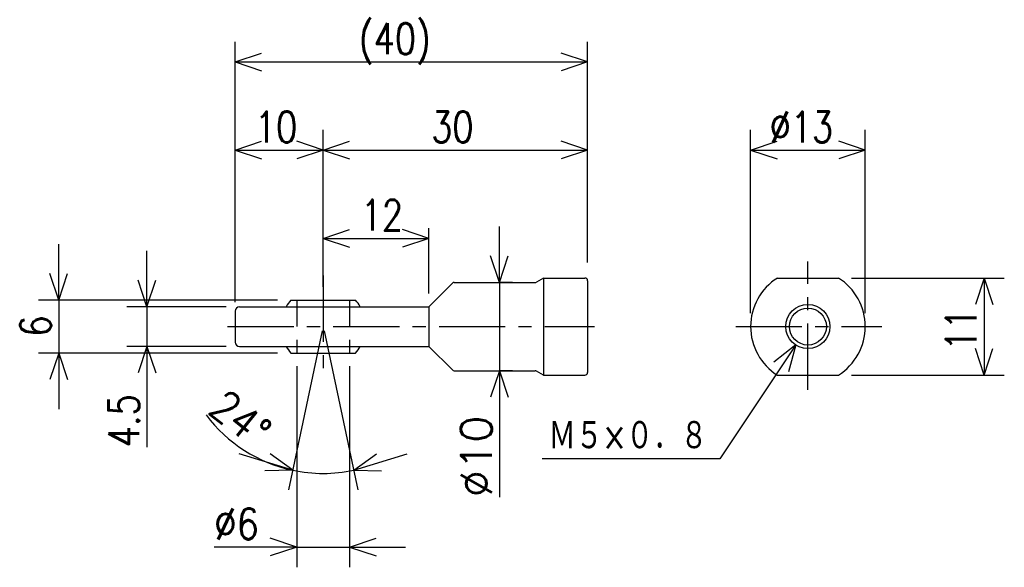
# Model space of a CAD drawing. Extents: x -146 to -35, y 113 to 175.
import ezdxf

# ---------------------------------------------------------------- set-up
doc = ezdxf.new("R2010")
doc.units = 0
doc.linetypes.add('CENTER', pattern=[12, 7.5, -1.5, 1.5, -1.5])
doc.linetypes.add('DASHED', pattern=[4.5, 3, -1.5])
doc.layers.get('0').update_dxf_attribs({"linetype": 'CONTINUOUS'})
doc.styles.get("Standard").update_dxf_attribs({"font": 'txt', "bigfont": 'BIGFONT'})

msp = doc.modelspace()

# ---------------------------------------------------------------- linework, layer by layer
at = {"color": 7, "linetype": 'CONTINUOUS'}
for p, q in [((-121.80287, 142.72571), (-121.80287, 172.2617)), ((-81.802872, 147.22571), (-81.802872, 172.2617)), ((-121.80287, 169.97571), (-118.80287, 170.97571)), ((-81.802872, 169.97571), (-84.802872, 170.97571)), ((-121.80287, 169.97571), (-81.802872, 169.97571)), ((-121.80287, 169.97571), (-118.80287, 168.97571)), ((-81.802872, 169.97571), (-84.802872, 168.97571)), ((-121.80287, 142.72571), (-121.80287, 162.2617)), ((-111.80287, 144.47571), (-111.80287, 162.2617)), ((-111.80287, 144.47571), (-111.80287, 162.2617)), ((-81.802872, 147.22571), (-81.802872, 162.2617)), ((-63.302872, 141.47571), (-63.302872, 162.2617)), ((-50.302872, 141.47571), (-50.302872, 162.2617)), ((-121.80287, 159.97571), (-118.80287, 160.97571)), ((-111.80287, 159.97571), (-114.80287, 160.97571)), ((-111.80287, 159.97571), (-108.80287, 160.97571)), ((-81.802872, 159.97571), (-84.802872, 160.97571)), ((-63.302872, 159.97571), (-60.302872, 160.97571)), ((-50.302872, 159.97571), (-53.302872, 160.97571)), ((-121.80287, 159.97571), (-111.80287, 159.97571)), ((-121.80287, 159.97571), (-118.80287, 158.97571)), ((-111.80287, 159.97571), (-114.80287, 158.97571)), ((-111.80287, 159.97571), (-81.802872, 159.97571)), ((-111.80287, 159.97571), (-108.80287, 158.97571)), ((-81.802872, 159.97571), (-84.802872, 158.97571)), ((-63.302872, 159.97571), (-50.302872, 159.97571)), ((-63.302872, 159.97571), (-60.302872, 158.97571)), ((-50.302872, 159.97571), (-53.302872, 158.97571)), ((-111.80287, 144.47571), (-111.80287, 151.11871)), ((-111.80287, 149.97571), (-108.80287, 150.97571)), ((-99.802872, 149.97571), (-102.80287, 150.97571)), ((-99.802872, 143.72571), (-99.802872, 151.11871)), ((-91.802872, 144.97571), (-91.802872, 151.32571)), ((-111.80287, 149.97571), (-99.802872, 149.97571)), ((-111.80287, 149.97571), (-108.80287, 148.97571)), ((-99.802872, 149.97571), (-102.80287, 148.97571)), ((-141.80287, 142.97571), (-141.80287, 149.32571)), ((-131.80287, 142.22571), (-131.80287, 148.57571)), ((-91.802872, 144.97571), (-92.802872, 147.97571)), ((-91.802872, 144.97571), (-90.802872, 147.97571)), ((-141.80287, 142.97571), (-142.80287, 145.97571)), ((-141.80287, 142.97571), (-140.80287, 145.97571)), ((-86.802872, 145.47569), (-87.599281, 145.01588)), ((-86.802872, 145.47571), (-86.802872, 134.47571)), ((-86.802872, 145.47571), (-82.102875, 145.47571)), ((-60.266975, 145.47571), (-53.338768, 145.47571)), ((-51.838768, 145.47571), (-34.516872, 145.47571)), ((-36.802872, 145.47571), (-37.802872, 142.47571)), ((-36.802872, 145.47571), (-36.802872, 134.47571)), ((-36.802872, 145.47571), (-35.802872, 142.47571)), ((-131.80287, 142.22571), (-132.80287, 145.22571)), ((-131.80287, 142.22571), (-130.80287, 145.22571)), ((-99.802872, 142.22571), (-97.140739, 144.88783)), ((-96.928604, 144.97571), (-87.749283, 144.97571)), ((-91.802872, 144.97571), (-91.802872, 134.97571)), ((-90.302872, 144.97571), (-91.801872, 144.97571)), ((-81.802872, 145.1757), (-81.802872, 134.77571)), ((-116.98561, 142.97571), (-144.08887, 142.97571)), ((-141.80287, 142.97571), (-141.80287, 136.97571)), ((-122.80287, 142.22571), (-134.08887, 142.22571)), ((-131.80287, 142.22571), (-131.80287, 137.72571)), ((-121.30287, 142.22571), (-99.802872, 142.22571)), ((-115.48561, 142.97571), (-108.12013, 142.97571)), ((-99.802872, 142.22571), (-99.802872, 137.72571)), ((-121.80287, 141.72571), (-121.80287, 138.22571)), ((-111.90275, 139.50582), (-115.73963, 121.4547)), ((-111.70129, 139.49779), (-107.86611, 121.4547)), ((-122.80287, 137.72571), (-134.08887, 137.72571)), ((-131.80287, 137.72571), (-132.80287, 134.72571)), ((-131.80287, 137.72571), (-131.80287, 126.29741)), ((-131.80287, 137.72571), (-130.80287, 134.72571)), ((-131.80287, 137.72571), (-131.80287, 131.37571)), ((-121.30287, 137.72571), (-99.802872, 137.72571)), ((-99.802872, 137.72571), (-97.140732, 135.06357)), ((-58.189625, 137.89557), (-66.802872, 124.9757)), ((-58.189625, 137.89557), (-60.685776, 135.95412)), ((-58.189625, 137.89557), (-59.021675, 134.84472)), ((-36.802872, 134.47571), (-37.802872, 137.47571)), ((-36.802872, 134.47571), (-35.802872, 137.47571)), ((-116.98561, 136.97571), (-144.08887, 136.97571)), ((-141.80287, 136.97571), (-142.80287, 133.97571)), ((-141.80287, 136.97571), (-140.80287, 133.97571)), ((-141.80287, 136.97571), (-141.80287, 130.62571)), ((-115.48561, 136.97571), (-108.12013, 136.97571)), ((-114.80287, 135.47571), (-114.80287, 112.6897)), ((-108.80287, 135.47571), (-108.80287, 112.6897)), ((-96.928604, 134.97571), (-87.749283, 134.97571)), ((-91.802872, 134.97571), (-92.802872, 131.97571)), ((-91.802872, 134.97571), (-91.802872, 120.63271)), ((-91.802872, 134.97571), (-90.802872, 131.97571)), ((-91.802872, 134.97571), (-91.802872, 128.62571)), ((-90.302872, 134.97571), (-91.801872, 134.97571)), ((-86.802872, 134.47571), (-87.599289, 134.93552)), ((-86.802872, 134.47571), (-82.102875, 134.47571)), ((-60.266975, 134.47571), (-53.338768, 134.47571)), ((-51.838768, 134.47571), (-34.516872, 134.47571)), ((-115.26435, 123.69075), (-121.33137, 125.56524)), ((-115.26435, 123.69075), (-117.83546, 125.53177)), ((-108.3414, 123.69075), (-102.27437, 125.56524)), ((-108.3414, 123.69075), (-105.77028, 125.53177)), ((-66.802872, 124.9757), (-86.946587, 124.9757)), ((-115.26435, 123.69075), (-118.42585, 123.6209)), ((-108.3414, 123.69075), (-105.17989, 123.6209)), ((-114.80287, 114.97571), (-117.80287, 115.97571)), ((-108.80287, 114.97571), (-105.80287, 115.97571)), ((-114.80287, 114.97571), (-124.15927, 114.97571)), ((-114.80287, 114.97571), (-121.15287, 114.97571)), ((-114.80287, 114.97571), (-117.80287, 113.97571)), ((-114.80287, 114.97571), (-108.80287, 114.97571)), ((-108.80287, 114.97571), (-105.80287, 113.97571)), ((-108.80287, 114.97571), (-102.45287, 114.97571))]:
    msp.add_line(p, q, dxfattribs=at)
at = {"color": 7, "linetype": 'CENTER'}
for p, q in [((-56.802872, 132.82129), (-56.802872, 147.35173)), ((-111.80287, 145.74754), (-111.80287, 133.96103)), ((-122.65189, 139.97571), (-81.011757, 139.97571)), ((-64.973938, 139.97571), (-48.420731, 139.97571))]:
    msp.add_line(p, q, dxfattribs=at)
at = {"color": 7, "linetype": 'DASHED'}
for p, q in [((-114.80287, 142.97571), (-114.80287, 136.97571)), ((-108.80287, 142.97571), (-108.80287, 136.97571))]:
    msp.add_line(p, q, dxfattribs=at)
at = {"color": 7, "linetype": 'CONTINUOUS'}
for radius in [2.5, 2.5, 2.1]:
    msp.add_circle((-56.802872, 139.97571), radius, dxfattribs=at)
for centre, radius, start, end in [((-82.102875, 145.1757), 0.3, 0, 90), ((-56.802872, 139.97571), 6.5, 122.20421, 237.79576), ((-56.802872, 139.97571), 6.5, 302.20424, 57.795785), ((-96.928604, 144.6757), 0.3, 90, 135.00103), ((-87.749283, 145.27571), 0.3, 270, 299.99989), ((-121.30287, 141.72571), 0.5, 90, 180), ((-111.80287, 139.97571), 4.75, 140.8333, 151.72631), ((-111.80287, 139.97571), 4.75, 28.273692, 39.166698), ((-121.30287, 138.22571), 0.5, 180, 270), ((-111.80287, 139.97571), 4.75, 208.27369, 219.1667), ((-111.80287, 139.97571), 4.75, 320.8333, 331.72631), ((-96.928604, 135.27571), 0.3, 224.99897, 270), ((-87.749283, 134.6757), 0.3, 60.000109, 90), ((-82.102875, 134.77571), 0.3, 270, 0), ((-111.80287, 139.97571), 16.648769, 217.00595, 258), ((-111.80287, 139.97571), 16.648769, 258, 282)]:
    msp.add_arc(centre, radius, start, end, dxfattribs=at)

# ---------------------------------------------------------------- texts
for s, width, p in [('(40)', 0.8, (-107.74587, 170.85071)), ('10', 0.8, (-119.54587, 160.85071)), ('30', 0.8, (-99.545872, 160.85071)), ('%%C13', 0.8, (-61.145872, 160.85071)), ('12', 0.8, (-107.54587, 150.85071)), ('Ｍ５×０．８', 0.8, (-86.232585, 125.8507)), ('%%C6', 0.844216, (-124.15928, 115.85071))]:
    msp.add_text(s, height=3.5, dxfattribs=dict(at, width=width)).set_placement(p)
for s, rotation, width, p in [('6', 90.000003, 0.8, (-142.67787, 138.83271)), ('11', 90.000003, 0.8, (-37.677872, 137.23271)), ('24%%D', 321.6, 0.888442, (-124.99831, 130.30681)), ('4.5', 90.000003, 0.8, (-132.67787, 126.29741)), ('%%C10', 90.000003, 1.028808, (-92.677872, 120.63271))]:
    msp.add_text(s, height=3.5, rotation=rotation, dxfattribs=dict(at, width=width)).set_placement(p)

doc.saveas('drawing.dxf')
